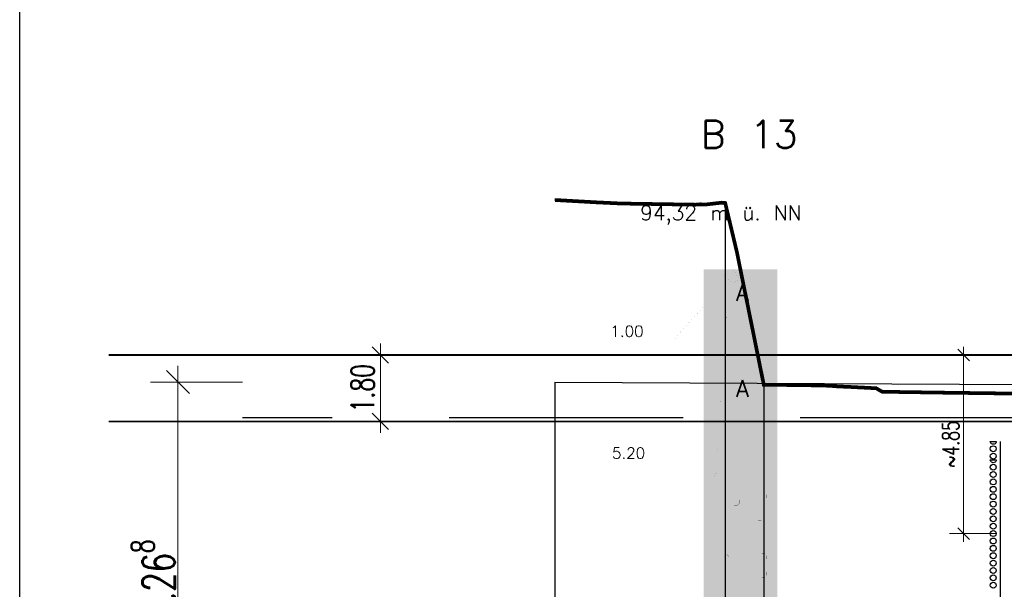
# Model space of a CAD drawing. Header units: metres. Extents: x 3458045 to 3462392, y 5482308 to 5484762.
# Tile 188 of 256: x 3459989 to 3460015, y 5483995 to 5484011. Entities that reach past the tile are written whole.
import ezdxf

# ---------------------------------------------------------------- set-up
doc = ezdxf.new("R2010")
doc.units = ezdxf.units.M
doc.header["$PDMODE"] = 3
doc.header["$PDSIZE"] = 0.1
for name, pattern in [('AUSGEZOGEN', [2, 1, 1]), ('DURCHGEZOGEN', [0]), ('VERDECKT', [9.525, 6.35, -3.175])]:
    doc.linetypes.add(name, pattern=pattern)
doc.layers.get('0').update_dxf_attribs({"linetype": 'CONTINUOUS'})
doc.layers.get('DEFPOINTS').update_dxf_attribs({"linetype": 'CONTINUOUS'})
for name, color, linetype in [('-SP_VERM', 1, 'CONTINUOUS'), ('BAUER_BK 2014', 1, 'CONTINUOUS'), ('BAUER_BK BESTAND', 170, 'CONTINUOUS'), ('GGUFUELLUNG', 7, 'DURCHGEZOGEN'), ('GGULINIE', 7, 'DURCHGEZOGEN'), ('GGUTEXT', 7, 'DURCHGEZOGEN'), ('SP_GELÄNDE-BESTAND', 251, 'CONTINUOUS'), ('SP_GRADIENTE', 3, 'CONTINUOUS'), ('SP_HW10', 170, 'VERDECKT'), ('SP_HW100', 170, 'VERDECKT'), ('SP_VERM', 1, 'CONTINUOUS'), ('WEISSERHINTERGRUND', 254, 'DURCHGEZOGEN')]:
    doc.layers.add(name, color=color, linetype=linetype)
for name, color, linetype, lineweight in [('SP_Höhenplan-Beschriftung-Linien', 2, 'CONTINUOUS', 25), ('SP_Höhenplan-Beschriftung-Linien-Bestandsgelände', 7, 'CONTINUOUS', 25), ('SP_Höhenplan-Beschriftung-Text', 2, 'CONTINUOUS', 25)]:
    doc.layers.add(name, color=color, linetype=linetype, lineweight=lineweight)
doc.layers.add('SP_LAYOUT', color=50, linetype='CONTINUOUS', plot=False)
doc.styles.add('SP_F', font='romans.shx', dxfattribs={"width": 0.7, "bigfont": 'sp_f.shx'})
doc.styles.get("Standard").update_dxf_attribs({"font": 'txt.shx'})
doc.dimstyles.new('SOFI18$0', dxfattribs={"dimtxt": 1.8, "dimasz": 0.18, "dimexe": 0.9, "dimexo": 0.625, "dimgap": 0.486, "dimtad": 1, "dimdec": 3, "dimrnd": 0.001, "dimzin": 1, "dimdsep": 46, "dimtxsty": 'SP_F', "dimblk1": 'SOF_BEMSTR1', "dimblk2": 'SOF_BEMSTR2', "dimsah": 1, "dimcen": 1.8, "dimse1": 1, "dimse2": 1, "dimclrd": 1, "dimclre": 1, "dimclrt": 7, "dimaunit": 2, "dimazin": 0, "dimtfac": 1, "dimtdec": 3, "dimtmove": 0, "dimatfit": 3, "dimfxl": 1, "dimtolj": 1, "dimtzin": 0, "dimlwd": 0, "dimlwe": 0, "dimarcsym": 0})
doc.dimstyles.new('SOFI25$0', dxfattribs={"dimtxt": 2.5, "dimasz": 0.25, "dimexe": 0.9, "dimexo": 0.625, "dimgap": 0.675, "dimtad": 1, "dimdec": 3, "dimrnd": 0.001, "dimzin": 1, "dimdsep": 46, "dimtxsty": 'SP_F', "dimblk1": 'SOF_BEMSTR1', "dimblk2": 'SOF_BEMSTR2', "dimsah": 1, "dimcen": 2.5, "dimse1": 1, "dimse2": 1, "dimclrd": 1, "dimclre": 1, "dimclrt": 1, "dimaunit": 2, "dimadec": 3, "dimazin": 0, "dimtfac": 1, "dimtdec": 3, "dimtmove": 0, "dimatfit": 3, "dimfxl": 1, "dimtolj": 1, "dimtzin": 0, "dimlwd": 0, "dimlwe": 0, "dimarcsym": 0})
doc.dimstyles.new('SOFI35$0', dxfattribs={"dimtxt": 3.5, "dimasz": 0.35, "dimexe": 0.9, "dimexo": 0.625, "dimgap": 0.945, "dimtad": 1, "dimdec": 3, "dimrnd": 0.001, "dimzin": 1, "dimdsep": 46, "dimtxsty": 'SP_F', "dimblk1": 'SOF_BEMSTR1', "dimblk2": 'SOF_BEMSTR2', "dimsah": 1, "dimcen": 3.5, "dimse1": 1, "dimse2": 1, "dimclrd": 1, "dimclre": 1, "dimclrt": 2, "dimaunit": 2, "dimazin": 0, "dimtfac": 1, "dimtdec": 3, "dimtmove": 0, "dimatfit": 3, "dimfxl": 1, "dimtolj": 1, "dimtzin": 0, "dimlwd": 0, "dimlwe": 0, "dimarcsym": 0})

# ---------------------------------------------------------------- blocks, each defined once
blk = doc.blocks.new('SOF_BEMSTR1')
at = {"color": 0, "linetype": 'ByBlock', "lineweight": -2}
for p, q in [((0, 20), (0, -8.5)), ((3.535, 3.535), (-3.535, -3.535)), ((-5, 0), (5, 0))]:
    blk.add_line(p, q, dxfattribs=at)
blk = doc.blocks.new('SOF_BEMSTR2')
at = {"color": 0, "linetype": 'ByBlock', "lineweight": -2}
for p, q in [((0, -20), (0, 8.5)), ((3.535, 3.535), (-3.535, -3.535)), ((-5, 0), (5, 0))]:
    blk.add_line(p, q, dxfattribs=at)
blk = doc.blocks.new('*D25')
at = {"layer": 'DEFPOINTS', "color": 0, "linetype": 'AUSGEZOGEN', "transparency": 16777216}
for p in [(3459992.831, 5484001.055), (3459995.8, 5484001.055), (3459995.8, 5483989.787)]:
    blk.add_point(p, dxfattribs=at)
at = {"layer": 'SP_Höhenplan-Beschriftung-Text', "color": 1, "linetype": 'AUSGEZOGEN', "lineweight": 0, "transparency": 16777216}
blk.add_line((3459992.831, 5483989.875), (3459992.831, 5484000.967), dxfattribs=at)
at = {"layer": 'SP_Höhenplan-Beschriftung-Text', "color": 1, "linetype": 'AUSGEZOGEN', "lineweight": 0, "transparency": 16777216, "xscale": 0.08750000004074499, "yscale": 0.08750000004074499, "zscale": 0.08750000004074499}
for name, p, rotation in [('SOF_BEMSTR2', (3459992.831, 5484001.055), 90), ('SOF_BEMSTR1', (3459992.831, 5483989.787), 270)]:
    blk.add_blockref(name, p, dxfattribs=dict(at, rotation=rotation))
at = {"layer": 'SP_Höhenplan-Beschriftung-Text', "color": 2, "linetype": 'AUSGEZOGEN', "transparency": 16777216, "insert": (3459992.157, 5483995.421), "char_height": 0.875, "attachment_point": 5, "rotation": 90, "style": 'SP_F'}
blk.add_mtext('\\A1;\\A1;11.26{\\H.7x;\\S8^ ;}', dxfattribs=at)
blk = doc.blocks.new('A$C55CA749A')
at = {"layer": 'GGUFUELLUNG', "color": 51}
blk.add_solid([(0.795, -5.641), (0.795, -12.343), (-1.203, -5.641), (-1.203, -12.343)], dxfattribs=at)
at = {"layer": 'GGULINIE', "color": 7, "linetype": 'DURCHGEZOGEN'}
for points, const_width in [([(0.795, -0.442), (-1.203, -0.442)], 0.002), ([(-1.203, -0.442), (-1.203, -20.439)], 0.002), ([(-0.571, -0.455), (-0.641, -0.626)], 0.001), ([(-0.404, -0.455), (-0.571, -0.455)], 0.001), ([(-0.234, -0.692), (-0.404, -0.455)], 0.001), ([(0.795, -20.439), (0.795, -0.442)], 0.002), ([(-0.641, -0.626), (-0.404, -0.83)], 0.001), ([(-0.404, -0.83), (-0.234, -0.692)], 0.001), ([(-0.234, -0.692), (-0.234, -0.692)], 0.001), ([(-1.203, -1.441), (-2.003, -2.336)], 0.001), ([(0.795, -1.441), (-1.203, -1.441)], 0.001), ([(-0.617, -1.745), (-0.641, -1.766)], 0.001), ([(-0.641, -1.766), (-0.641, -1.816)], 0.001), ([(-0.641, -1.816), (-0.617, -1.837)], 0.001), ([(-0.571, -1.745), (-0.617, -1.745)], 0.001), ([(-0.617, -1.837), (-0.571, -1.837)], 0.001), ([(-0.55, -1.766), (-0.571, -1.745)], 0.001), ([(-0.571, -1.837), (-0.55, -1.816)], 0.001), ([(-0.55, -1.766), (-0.55, -1.766)], 0.001), ([(-0.55, -1.816), (-0.55, -1.766)], 0.001), ([(-2.003, -2.336), (-3.626, -2.336)], 0.001), ([(-0.558, -2.719), (-0.571, -2.728)], 0.001), ([(-0.571, -2.728), (-0.571, -2.753)], 0.001), ([(-0.571, -2.753), (-0.558, -2.761)], 0.001), ([(-0.537, -2.719), (-0.558, -2.719)], 0.001), ([(-0.558, -2.761), (-0.537, -2.761)], 0.001), ([(-0.529, -2.728), (-0.537, -2.719)], 0.001), ([(-0.537, -2.761), (-0.529, -2.753)], 0.001), ([(-0.529, -2.728), (-0.529, -2.728)], 0.001), ([(-0.529, -2.753), (-0.529, -2.728)], 0.001), ([(-0.608, -3.568), (-0.621, -3.577)], 0.001), ([(-0.621, -3.577), (-0.621, -3.602)], 0.001), ([(-0.621, -3.602), (-0.608, -3.61)], 0.001), ([(-0.587, -3.568), (-0.608, -3.568)], 0.001), ([(-0.608, -3.61), (-0.587, -3.61)], 0.001), ([(-0.579, -3.577), (-0.587, -3.568)], 0.001), ([(-0.587, -3.61), (-0.579, -3.602)], 0.001), ([(-0.579, -3.577), (-0.579, -3.577)], 0.001), ([(-0.579, -3.602), (-0.579, -3.577)], 0.001), ([(-0.758, -4.022), (-0.771, -4.031)], 0.001), ([(-0.771, -4.031), (-0.771, -4.055)], 0.001), ([(-0.771, -4.055), (-0.758, -4.064)], 0.001), ([(-0.737, -4.022), (-0.758, -4.022)], 0.001), ([(-0.758, -4.064), (-0.737, -4.064)], 0.001), ([(-0.729, -4.031), (-0.737, -4.022)], 0.001), ([(-0.737, -4.064), (-0.729, -4.055)], 0.001), ([(-0.729, -4.031), (-0.729, -4.031)], 0.001), ([(-0.729, -4.055), (-0.729, -4.031)], 0.001), ([(-0.658, -4.522), (-0.671, -4.53)], 0.001), ([(-0.671, -4.53), (-0.671, -4.555)], 0.001), ([(-0.637, -4.522), (-0.658, -4.522)], 0.001), ([(-0.629, -4.53), (-0.637, -4.522)], 0.001), ([(-0.629, -4.53), (-0.629, -4.53)], 0.001), ([(-0.629, -4.555), (-0.629, -4.53)], 0.001), ([(-0.671, -4.555), (-0.658, -4.563)], 0.001), ([(-0.658, -4.563), (-0.637, -4.563)], 0.001), ([(-0.637, -4.563), (-0.629, -4.555)], 0.001), ([(-0.862, -5.258), (-0.879, -5.275)], 0.001), ([(-0.879, -5.275), (-0.879, -5.308)], 0.001), ([(-0.879, -5.308), (-0.862, -5.325)], 0.001), ([(-0.829, -5.258), (-0.862, -5.258)], 0.001), ([(-0.862, -5.325), (-0.829, -5.325)], 0.001), ([(-0.812, -5.275), (-0.829, -5.258)], 0.001), ([(-0.829, -5.325), (-0.812, -5.308)], 0.001), ([(-0.812, -5.275), (-0.812, -5.275)], 0.001), ([(-0.812, -5.308), (-0.812, -5.275)], 0.001), ([(-2.003, -5.641), (-3.626, -5.641)], 0.001), ([(-1.203, -5.641), (-2.003, -5.641)], 0.001), ([(0.795, -5.641), (-1.203, -5.641)], 0.001), ([(-0.912, -5.958), (-0.929, -5.974)], 0.001), ([(-0.929, -5.974), (-0.929, -6.008)], 0.001), ([(-0.929, -6.008), (-0.912, -6.024)], 0.001), ([(-0.879, -5.958), (-0.912, -5.958)], 0.001), ([(-0.912, -6.024), (-0.879, -6.024)], 0.001), ([(-0.862, -5.974), (-0.879, -5.958)], 0.001), ([(-0.879, -6.024), (-0.862, -6.008)], 0.001), ([(-0.862, -5.974), (-0.862, -5.974)], 0.001), ([(-0.862, -6.008), (-0.862, -5.974)], 0.001), ([(-0.512, -5.979), (-0.45, -5.916)], 0.001), ([(-0.512, -6.103), (-0.512, -5.979)], 0.001), ([(-0.45, -6.166), (-0.512, -6.103)], 0.001), ([(-0.45, -5.916), (-0.325, -5.916)], 0.001), ([(-0.388, -6.041), (-0.388, -6.041)], 0.001), ([(-0.325, -5.916), (-0.263, -5.979)], 0.001), ([(-0.263, -6.103), (-0.325, -6.166)], 0.001), ([(-0.263, -5.979), (-0.263, -6.103)], 0.001), ([(-0.263, -6.103), (-0.263, -6.103)], 0.001), ([(-0.325, -6.166), (-0.45, -6.166)], 0.001), ([(-0.908, -6.62), (-0.92, -6.628)], 0.001), ([(-0.92, -6.628), (-0.92, -6.653)], 0.001), ([(-0.92, -6.653), (-0.908, -6.661)], 0.001), ([(-0.887, -6.62), (-0.908, -6.62)], 0.001), ([(-0.908, -6.661), (-0.887, -6.661)], 0.001), ([(-0.879, -6.628), (-0.887, -6.62)], 0.001), ([(-0.887, -6.661), (-0.879, -6.653)], 0.001), ([(-0.879, -6.628), (-0.879, -6.628)], 0.001), ([(-0.879, -6.653), (-0.879, -6.628)], 0.001), ([(-0.375, -6.649), (-0.421, -6.695)], 0.001), ([(-0.284, -6.649), (-0.375, -6.649)], 0.001), ([(-0.238, -6.695), (-0.284, -6.649)], 0.001), ([(0.374, -6.499), (0.328, -6.545)], 0.001), ([(0.328, -6.545), (0.328, -6.636)], 0.001), ([(0.328, -6.636), (0.374, -6.682)], 0.001), ([(0.466, -6.499), (0.374, -6.499)], 0.001), ([(0.512, -6.545), (0.466, -6.499)], 0.001), ([(0.466, -6.682), (0.512, -6.636)], 0.001), ([(0.512, -6.545), (0.512, -6.545)], 0.001), ([(0.512, -6.636), (0.512, -6.545)], 0.001), ([(-0.421, -6.695), (-0.421, -6.786)], 0.001), ([(-0.421, -6.786), (-0.375, -6.832)], 0.001), ([(-0.375, -6.832), (-0.284, -6.832)], 0.001), ([(-0.284, -6.832), (-0.238, -6.786)], 0.001), ([(-0.238, -6.695), (-0.238, -6.695)], 0.001), ([(-0.238, -6.786), (-0.238, -6.695)], 0.001), ([(0.374, -6.682), (0.466, -6.682)], 0.001), ([(-0.512, -7.406), (-0.529, -7.423)], 0.001), ([(-0.529, -7.423), (-0.529, -7.456)], 0.001), ([(-0.529, -7.456), (-0.512, -7.473)], 0.001), ([(-0.479, -7.406), (-0.512, -7.406)], 0.001), ([(-0.512, -7.473), (-0.479, -7.473)], 0.001), ([(-0.462, -7.423), (-0.479, -7.406)], 0.001), ([(-0.479, -7.473), (-0.462, -7.456)], 0.001), ([(-0.462, -7.423), (-0.462, -7.423)], 0.001), ([(-0.462, -7.456), (-0.462, -7.423)], 0.001), ([(0.274, -7.248), (0.228, -7.294)], 0.001), ([(0.228, -7.294), (0.228, -7.386)], 0.001), ([(0.228, -7.386), (0.274, -7.431)], 0.001), ([(0.366, -7.248), (0.274, -7.248)], 0.001), ([(0.274, -7.431), (0.366, -7.431)], 0.001), ([(0.412, -7.294), (0.366, -7.248)], 0.001), ([(0.366, -7.431), (0.412, -7.386)], 0.001), ([(0.412, -7.294), (0.412, -7.294)], 0.001), ([(0.412, -7.386), (0.412, -7.294)], 0.001), ([(-0.458, -7.768), (-0.471, -7.777)], 0.001), ([(-0.471, -7.777), (-0.471, -7.802)], 0.001), ([(-0.471, -7.802), (-0.458, -7.81)], 0.001), ([(-0.438, -7.768), (-0.458, -7.768)], 0.001), ([(-0.458, -7.81), (-0.438, -7.81)], 0.001), ([(-0.429, -7.777), (-0.438, -7.768)], 0.001), ([(-0.438, -7.81), (-0.429, -7.802)], 0.001), ([(-0.429, -7.777), (-0.429, -7.777)], 0.001), ([(-0.429, -7.802), (-0.429, -7.777)], 0.001), ([(-0.762, -8.231), (-0.7, -8.168)], 0.001), ([(-0.762, -8.355), (-0.762, -8.231)], 0.001), ([(-0.7, -8.168), (-0.575, -8.168)], 0.001), ([(-0.575, -8.168), (-0.512, -8.231)], 0.001), ([(-0.512, -8.231), (-0.512, -8.355)], 0.001), ([(0.374, -8.151), (0.328, -8.197)], 0.001), ([(0.328, -8.197), (0.328, -8.289)], 0.001), ([(0.466, -8.151), (0.374, -8.151)], 0.001), ([(0.512, -8.197), (0.466, -8.151)], 0.001), ([(0.512, -8.197), (0.512, -8.197)], 0.001), ([(0.512, -8.289), (0.512, -8.197)], 0.001), ([(-0.7, -8.418), (-0.762, -8.355)], 0.001), ([(-0.575, -8.418), (-0.7, -8.418)], 0.001), ([(-0.637, -8.293), (-0.637, -8.293)], 0.001), ([(-0.512, -8.355), (-0.575, -8.418)], 0.001), ([(-0.512, -8.355), (-0.512, -8.355)], 0.001), ([(0.328, -8.289), (0.374, -8.335)], 0.001), ([(0.374, -8.335), (0.466, -8.335)], 0.001), ([(0.466, -8.335), (0.512, -8.289)], 0.001), ([(0.374, -8.601), (0.328, -8.647)], 0.001), ([(0.328, -8.647), (0.328, -8.738)], 0.001), ([(0.328, -8.738), (0.374, -8.784)], 0.001), ([(0.466, -8.601), (0.374, -8.601)], 0.001), ([(0.374, -8.784), (0.466, -8.784)], 0.001), ([(0.512, -8.647), (0.466, -8.601)], 0.001), ([(0.466, -8.784), (0.512, -8.738)], 0.001), ([(0.512, -8.647), (0.512, -8.647)], 0.001), ([(0.512, -8.738), (0.512, -8.647)], 0.001), ([(-0.808, -8.971), (-0.82, -8.98)], 0.001), ([(-0.82, -8.98), (-0.82, -9.005)], 0.001), ([(-0.82, -9.005), (-0.808, -9.013)], 0.001), ([(-0.787, -8.971), (-0.808, -8.971)], 0.001), ([(-0.808, -9.013), (-0.787, -9.013)], 0.001), ([(-0.779, -8.98), (-0.787, -8.971)], 0.001), ([(-0.787, -9.013), (-0.779, -9.005)], 0.001), ([(-0.779, -8.98), (-0.779, -8.98)], 0.001), ([(-0.779, -9.005), (-0.779, -8.98)], 0.001)]:
    blk.add_lwpolyline(points, dxfattribs=dict(at, const_width=const_width))
at = {"layer": 'WEISSERHINTERGRUND'}
for points in [[(0.795, -0.442), (0.795, -1.441), (-1.203, -0.442), (-1.203, -1.441)], [(0.795, -1.441), (0.795, -5.641), (-1.203, -1.441), (-1.203, -5.641)]]:
    blk.add_solid(points, dxfattribs=at)
at = {"layer": 'GGUTEXT', "color": 7}
for s, height, p in [('B 13', 0.75, (-1.284, 2.848)), ('94,32 m ü. NN', 0.39994, (-2.925, 0.891)), ('A', 0.45, (-0.325, -1.297)), (' 1.00', 0.3, (-4, -2.267)), ('A', 0.45, (-0.325, -3.897)), (' 5.20', 0.3, (-3.957, -5.57))]:
    blk.add_text(s, height=height, dxfattribs=at).set_placement(p)
blk = doc.blocks.new('*D302')
at = {"layer": '-SP_VERM', "color": 1, "linetype": 'AUSGEZOGEN', "lineweight": 0, "transparency": 16777216}
blk.add_line((3459998.325, 5484000.049), (3459998.325, 5484001.724), dxfattribs=at)
at = {"layer": 'DEFPOINTS', "color": 0, "linetype": 'AUSGEZOGEN', "transparency": 16777216}
for p in [(3459998.325, 5484001.787), (3459998.537, 5484001.787), (3459998.537, 5483999.987)]:
    blk.add_point(p, dxfattribs=at)
at = {"layer": '-SP_VERM', "color": 1, "linetype": 'AUSGEZOGEN', "lineweight": 0, "transparency": 16777216, "xscale": 0.0625, "yscale": 0.0625, "zscale": 0.0625}
for name, p, rotation in [('SOF_BEMSTR2', (3459998.325, 5484001.787), 90), ('SOF_BEMSTR1', (3459998.325, 5483999.987), 270)]:
    blk.add_blockref(name, p, dxfattribs=dict(at, rotation=rotation))
at = {"layer": '-SP_VERM', "color": 1, "linetype": 'AUSGEZOGEN', "transparency": 16777216, "insert": (3459997.844, 5484000.887), "char_height": 0.625, "attachment_point": 5, "rotation": 90, "style": 'SP_F'}
blk.add_mtext('\\A1;\\A1;1.80{\\H.7x;\\S^ ;}', dxfattribs=at)
blk = doc.blocks.new('*D435')
at = {"layer": 'DEFPOINTS', "color": 0, "linetype": 'AUSGEZOGEN', "transparency": 16777216}
for p in [(3460014.488, 5484001.787), (3460014.151, 5483996.947), (3460014.488, 5483996.947)]:
    blk.add_point(p, dxfattribs=at)
at = {"layer": 'SP_VERM', "color": 1, "linetype": 'AUSGEZOGEN', "lineweight": 0, "transparency": 16777216}
blk.add_line((3460014.151, 5484001.742), (3460014.151, 5483996.992), dxfattribs=at)
at = {"layer": 'SP_VERM', "color": 1, "linetype": 'AUSGEZOGEN', "lineweight": 0, "transparency": 16777216, "xscale": 0.0450000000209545, "yscale": 0.0450000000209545, "zscale": 0.0450000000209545}
for name, p, rotation in [('SOF_BEMSTR2', (3460014.151, 5484001.787), 90), ('SOF_BEMSTR1', (3460014.151, 5483996.947), 270)]:
    blk.add_blockref(name, p, dxfattribs=dict(at, rotation=rotation))
at = {"layer": 'SP_VERM', "color": 7, "linetype": 'AUSGEZOGEN', "transparency": 16777216, "insert": (3460013.805, 5483999.367), "char_height": 0.45, "attachment_point": 5, "rotation": 90, "style": 'SP_F'}
blk.add_mtext('\\A1;\\A1;~4.85', dxfattribs=at)

msp = doc.modelspace()

# ---------------------------------------------------------------- linework, layer by layer
at = {"layer": 'BAUER_BK 2014', "color": 7, "linetype": 'Continuous'}
for points in [[(3460014.8772, 5483999.4471), (3460014.8772, 5483999.4471), (3460015.0372, 5483999.4471), (3460015.0372, 5483999.4471), (3460015.0332, 5483999.4224), (3460015.0232, 5483999.4001), (3460015.0052, 5483999.3824), (3460014.9832, 5483999.3711), (3460014.9572, 5483999.3671), (3460014.9332, 5483999.3711), (3460014.9112, 5483999.3824), (3460014.8932, 5483999.4001), (3460014.8772, 5483999.4471)], [(3460015.1572, 5483999.3471), (3460015.1572, 5483999.4471)], [(3460015.1572, 5483998.9471), (3460015.1572, 5483999.3471)], [(3460014.8772, 5483998.9471), (3460014.8772, 5483998.9471), (3460015.0372, 5483998.9471), (3460015.0372, 5483998.9471), (3460015.0332, 5483998.9224), (3460015.0232, 5483998.9001), (3460015.0052, 5483998.8824), (3460014.9832, 5483998.8711), (3460014.9572, 5483998.8671), (3460014.9332, 5483998.8711), (3460014.9112, 5483998.8824), (3460014.8932, 5483998.9001), (3460014.8772, 5483998.9471)], [(3460015.1572, 5483998.6471), (3460015.1572, 5483998.9471)], [(3460015.1572, 5483998.2471), (3460015.1572, 5483998.6471)], [(3460015.1572, 5483997.8471), (3460015.1572, 5483998.2471)], [(3460015.1572, 5483997.4471), (3460015.1572, 5483997.8471)], [(3460015.1572, 5483997.0471), (3460015.1572, 5483997.4471)], [(3460015.1572, 5483996.6471), (3460015.1572, 5483997.0471)], [(3460015.1572, 5483996.2471), (3460015.1572, 5483996.6471)], [(3460015.1572, 5483995.8471), (3460015.1572, 5483996.2471)], [(3460015.1572, 5483995.4471), (3460015.1572, 5483995.8471)], [(3460015.1572, 5483995.0471), (3460015.1572, 5483995.4471)]]:
    msp.add_lwpolyline(points, dxfattribs=at)
for centre in [(3460014.9572, 5483999.2471), (3460014.9572, 5483999.0471), (3460014.9572, 5483998.7471), (3460014.9572, 5483998.5471), (3460014.9572, 5483998.3471), (3460014.9572, 5483998.1471), (3460014.9572, 5483997.9471), (3460014.9572, 5483997.7471), (3460014.9572, 5483997.5471), (3460014.9572, 5483997.3471), (3460014.9572, 5483997.1471), (3460014.9572, 5483996.9471), (3460014.9572, 5483996.7471), (3460014.9572, 5483996.5471), (3460014.9572, 5483996.3471), (3460014.9572, 5483996.1471), (3460014.9572, 5483995.9471), (3460014.9572, 5483995.7471), (3460014.9572, 5483995.5471)]:
    msp.add_circle(centre, 0.08, dxfattribs=at)
at = {"layer": 'SP_GELÄNDE-BESTAND', "const_width": 0.1}
msp.add_lwpolyline([(3460003.0579, 5484005.9853), (3460003.0956, 5484005.9877), (3460004.171, 5484005.9273), (3460004.8526, 5484005.8946), (3460006.8797, 5484005.8626), (3460006.9293, 5484005.8687), (3460007.0032, 5484005.8725), (3460007.0806, 5484005.8715), (3460007.1438, 5484005.8665), (3460007.5897, 5484005.9178), (3460007.6829, 5484005.9089), (3460008.001, 5484004.5732), (3460008.0579, 5484004.2926), (3460008.729, 5484000.9836), (3460010.3387, 5484000.9617), (3460010.4952, 5484000.9533), (3460010.5799, 5484000.9488), (3460010.7487, 5484000.9356), (3460011.0386, 5484000.9237), (3460011.7829, 5484000.8865), (3460011.833, 5484000.8546), (3460011.9415, 5484000.7923), (3460013.0222, 5484000.7757), (3460013.0579, 5484000.7751), (3460013.2853, 5484000.7713), (3460016.4919, 5484000.7295)], dxfattribs=at)
at = {"layer": 'SP_GRADIENTE'}
msp.add_lwpolyline([(3460003.0579, 5484001.0547), (3460120.4704, 5484000.4661, 0.014971), (3460237.5964, 5484003.3841), (3460290.2914, 5484006.2738, -0.0062334), (3460339.7757, 5484008.3712), (3460355.6575, 5484008.8465, -0.0099837), (3460395.4997, 5484009.2435), (3460406.594, 5484009.1325, -0.0050796)], format="xyb", dxfattribs=at)
at = {"layer": 'SP_HW10', "lineweight": 30, "const_width": 0.05}
msp.add_lwpolyline([(3459990.95, 5483999.9867), (3460406.594, 5483999.9867)], dxfattribs=at)
at = {"layer": 'SP_HW100', "lineweight": 30, "const_width": 0.05}
msp.add_lwpolyline([(3459990.95, 5484001.7867), (3460406.594, 5484001.7867)], dxfattribs=at)
at = {"layer": 'SP_Höhenplan-Beschriftung-Linien', "color": 251, "linetype": 'VERDECKT'}
msp.add_line((3460406.594, 5484000.0871), (3459994.581, 5484000.0871), dxfattribs=at)
at = {"layer": 'SP_Höhenplan-Beschriftung-Linien', "color": 3}
msp.add_lwpolyline([(3460003.0579, 5484001.0547), (3460003.0579, 5483960.8389)], dxfattribs=at)
at = {"layer": 'SP_Höhenplan-Beschriftung-Linien-Bestandsgelände'}
for p, q in [((3460007.6829, 5484005.9089), (3460007.6829, 5483960.8389)), ((3460008.729, 5484000.9836), (3460008.729, 5483960.8389))]:
    msp.add_line(p, q, dxfattribs=at)
at = {"layer": 'SP_LAYOUT'}
msp.add_lwpolyline([(3459988.5361, 5484045.9145), (3460409.8809, 5484045.9145), (3460409.8809, 5483954.9364), (3459988.5361, 5483954.9364)], close=True, dxfattribs=at)

# ---------------------------------------------------------------- block references
at = {"layer": 'BAUER_BK BESTAND', "color": 0}
msp.add_blockref('A$C55CA749A', (3460008.3, 5484004.5495), dxfattribs=at)

# ---------------------------------------------------------------- dimensions: what is measured, and where the dimension line sits
at = {"layer": '-SP_VERM', "color": 1, "linetype": 'AUSGEZOGEN'}
dim = msp.add_linear_dim(base=(3459998.325, 5484001.7867), p1=(3459998.5367, 5483999.9867), p2=(3459998.5367, 5484001.7867), angle=90, text='\\A1;1.80{\\H.7x;\\S^ ;}', dimstyle='SOFI25$0', dxfattribs=at)
dim.commit()
dim.dimension.update_dxf_attribs({"geometry": '*D302', "text_midpoint": (3459997.8437, 5484000.8867)})
at = {"layer": 'SP_Höhenplan-Beschriftung-Text', "linetype": 'AUSGEZOGEN'}
dim = msp.add_linear_dim(base=(3459992.831, 5484001.0547), p1=(3459995.8002, 5483989.7871), p2=(3459995.8002, 5484001.0547), angle=90, text='\\A1;11.26{\\H.7x;\\S8^ ;}', dimstyle='SOFI35$0', dxfattribs=at)
dim.commit()
dim.dimension.update_dxf_attribs({"geometry": '*D25', "text_midpoint": (3459992.1572, 5483995.4209)})
at = {"layer": 'SP_VERM', "color": 1, "linetype": 'AUSGEZOGEN'}
dim = msp.add_linear_dim(base=(3460014.1513, 5483996.9468), p1=(3460014.4882, 5484001.7867), p2=(3460014.4882, 5483996.9468), angle=270, text='\\A1;~4.85', dimstyle='SOFI18$0', override={"dimblk1": 'SOF_BEMSTR2', "dimblk2": 'SOF_BEMSTR1'}, dxfattribs=at)
dim.commit()
dim.dimension.update_dxf_attribs({"geometry": '*D435', "text_midpoint": (3460013.8048, 5483999.3667)})

doc.saveas('drawing.dxf')
